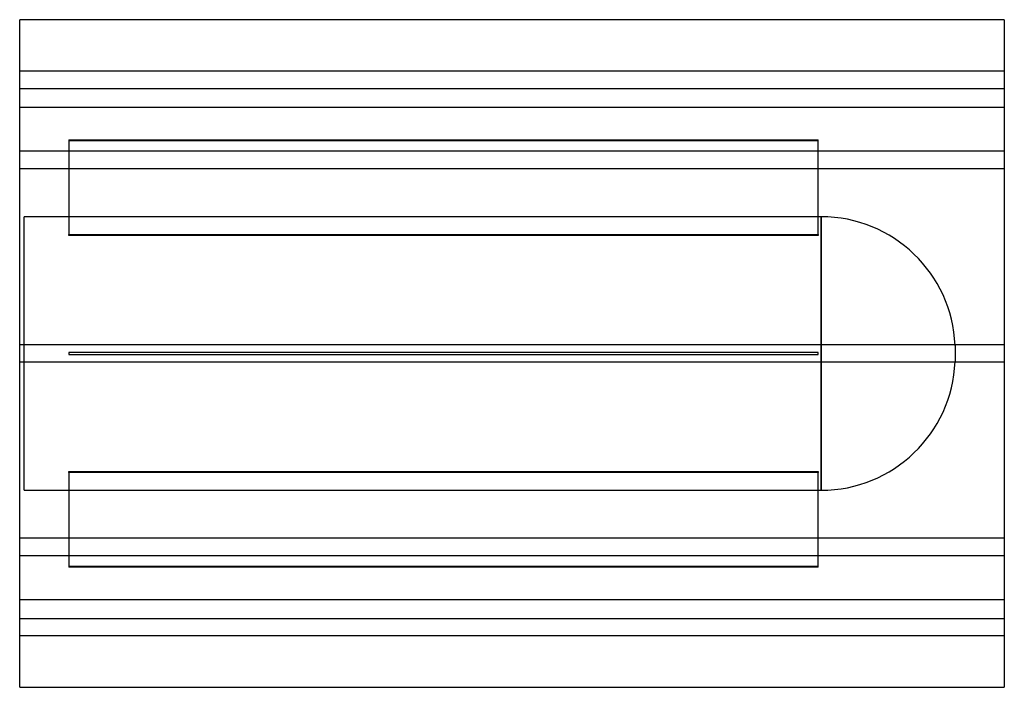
# Model space of a CAD drawing. Header units: millimetres. Extents: x -450 to 450, y -305 to 305.
import ezdxf

# ---------------------------------------------------------------- set-up
doc = ezdxf.new("R2010")
doc.units = ezdxf.units.MM
doc.layers.add('HIDDEN', color=7, linetype='Continuous')
doc.layers.add('THICK', color=7, linetype='Continuous')

msp = doc.modelspace()

# ---------------------------------------------------------------- linework, layer by layer
at = {"layer": 'HIDDEN'}
for p, q in [((450, 258), (-450, 258)), ((-450, 242), (450, 242)), ((-450, 225), (450, 225)), ((-405, 195.35), (280, 195.35)), ((-405, 195.35), (-405, 108.75)), ((280, 194.35), (-405, 194.35)), ((280, 108.75), (280, 195.35)), ((450, 184.78), (-450, 184.78)), ((450, 184.78), (-450, 184.78)), ((450, 168.78), (-450, 168.78)), ((450, 168.78), (-450, 168.78)), ((282.6, 125), (-446, 125)), ((-446, -125), (-446, 125)), ((282.6, 0), (282.6, 125)), ((282.6, 125), (282.6, -125)), ((-405, 108.75), (280, 108.75)), ((-405, 107.75), (-405, 108.75)), ((280, 108.75), (280, 107.75)), ((280, 107.75), (-405, 107.75)), ((450, 8), (-450, 8)), ((450, 8), (-450, 8)), ((-405, 1), (-405, 1)), ((-405, 1), (-405, -1)), ((280, 1), (-405, 1)), ((280, 1), (280, 1)), ((280, -1), (280, 1)), ((405, 7.45), (405, -7.45)), ((450, -8), (-450, -8)), ((450, -8), (-450, -8)), ((-405, -1), (-405, -1)), ((-405, -1), (280, -1)), ((280, -1), (280, -1)), ((282.6, -125), (282.6, 0)), ((-405, -108.75), (-405, -107.75)), ((-405, -107.75), (280, -107.75)), ((280, -107.75), (280, -108.75)), ((280, -108.75), (-405, -108.75)), ((-405, -108.75), (-405, -195.35)), ((280, -195.35), (280, -108.75)), ((-446, -125), (282.6, -125)), ((450, -168.78), (-450, -168.78)), ((450, -168.78), (-450, -168.78)), ((450, -184.78), (-450, -184.78)), ((450, -184.78), (-450, -184.78)), ((-405, -194.35), (280, -194.35)), ((280, -195.35), (-405, -195.35)), ((450, -225), (-450, -225)), ((-450, -242), (450, -242)), ((450, -258), (-450, -258))]:
    msp.add_line(p, q, dxfattribs=at)
for centre, start, end in [((282.6, 2.5), 2.31527, 89.99998), ((282.6, -2.5), 270.00002, 357.68473)]:
    msp.add_arc(centre, 122.5, start, end, dxfattribs=at)
at = {"layer": 'THICK'}
for p, q in [((450, 305), (-450, 305)), ((-450, -305), (-450, 305)), ((450, 305), (450, -305)), ((-450, -305), (450, -305))]:
    msp.add_line(p, q, dxfattribs=at)

doc.saveas('drawing.dxf')
